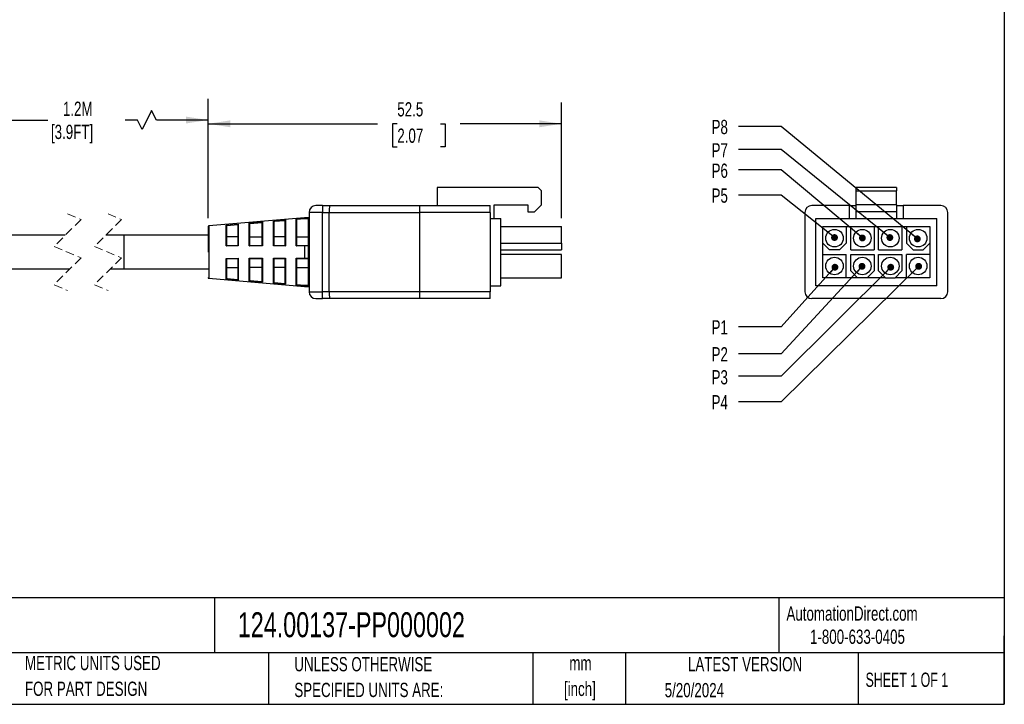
# Model space of a CAD drawing. Header units: millimetres. Extents: x 6 to 273, y 6 to 210.
# Tile 2 of 3: x 127 to 273, y 6 to 108. Entities that reach past the tile are written whole.
import ezdxf

# ---------------------------------------------------------------- set-up
doc = ezdxf.new("R2010")
doc.units = ezdxf.units.MM
doc.linetypes.add('HIDDEN', pattern=[1.905, 1.27, -0.635])
doc.layers.add('DIMENSIONS', color=140, linetype='Continuous', lineweight=25)
doc.layers.add('TEXT', color=140, linetype='Continuous', lineweight=25)
doc.styles.add('SLDTEXTSTYLE0', font='TXT', dxfattribs={"width": 0.7})
doc.styles.add('SLDTEXTSTYLE1', font='TXT', dxfattribs={"width": 0.65})
doc.dimstyles.new('SLDDIMSTYLE0', dxfattribs={"dimtxt": 2.158008, "dimasz": 3.302, "dimexe": 0, "dimexo": 0.0625, "dimgap": 0.539502, "dimtad": 0, "dimtih": 1, "dimtoh": 1, "dimrnd": 1e-09, "dimzin": 12, "dimdsep": 46, "dimtxsty": 'SLDTEXTSTYLE0', "dimsah": 1, "dimcen": 0.09, "dimadec": 0, "dimazin": 3, "dimtfac": 1, "dimtofl": 0, "dimtmove": 0, "dimatfit": 3, "dimfxl": 0, "dimfrac": 2, "dimtolj": 1, "dimtzin": 12, "dimarcsym": 0})
doc.dimstyles.new('SLDDIMSTYLE1', dxfattribs={"dimtxt": 0.18, "dimasz": 1.016, "dimexe": 0, "dimexo": 0.0625, "dimgap": 0, "dimtad": 0, "dimtih": 1, "dimtoh": 1, "dimdec": 0, "dimrnd": 1e-09, "dimzin": 0, "dimdsep": 46, "dimtxsty": 'Standard', "dimblk1": 'DOT', "dimblk2": 'DOT', "dimsah": 1, "dimcen": 0.09, "dimadec": 0, "dimazin": 0, "dimtfac": 1.016, "dimtdec": 0, "dimtofl": 0, "dimtmove": 0, "dimatfit": 3, "dimldrblk": 'DOT', "dimfxl": 0, "dimfrac": 2, "dimtolj": 1, "dimtzin": 0, "dimarcsym": 0})

# ---------------------------------------------------------------- blocks, each defined once
blk = doc.blocks.new('_D')
at = {"layer": 'DIMENSIONS'}
for p, q in [((118.71, 78.51), (118.71, 96.23)), ((154.8, 78.51), (154.8, 96.23)), ((146.42, 94.47), (145.01, 91.65)), ((147.13, 93.06), (146.42, 94.47)), ((118.71, 93.06), (130.98, 93.06)), ((144.31, 93.06), (142.49, 93.06)), ((145.01, 91.65), (144.31, 93.06)), ((154.8, 93.06), (147.13, 93.06))]:
    blk.add_line(p, q, dxfattribs=at)
for points in [[(118.71, 93.06), (122.01, 92.55), (122.01, 93.57)], [(154.8, 93.06), (151.5, 93.57), (151.5, 92.55)]]:
    blk.add_solid(points, dxfattribs=at)
at = {"layer": 'DIMENSIONS', "char_height": 2.117, "attachment_point": 1, "style": 'SLDTEXTSTYLE0'}
for s, insert in [('1.2M', (133.24, 95.79)), ('[3.9FT]', (131.46, 92.36))]:
    blk.add_mtext(s, dxfattribs=dict(at, insert=insert))
blk = doc.blocks.new('_D_2')
at = {"layer": 'DIMENSIONS'}
for p, q in [((154.8, 78.51), (154.8, 95.68)), ((207.3, 78.52), (207.3, 95.68)), ((154.8, 92.5), (179.97, 92.5)), ((182.9, 92.5), (182.17, 92.5)), ((182.17, 92.5), (182.17, 89.07)), ((189.31, 92.5), (190.03, 92.5)), ((190.03, 92.5), (190.03, 89.07)), ((207.3, 92.5), (192.23, 92.5)), ((182.17, 89.07), (182.9, 89.07)), ((190.03, 89.07), (189.31, 89.07))]:
    blk.add_line(p, q, dxfattribs=at)
for points in [[(154.8, 92.5), (158.1, 91.99), (158.1, 93.01)], [(207.3, 92.5), (204, 93.01), (204, 91.99)]]:
    blk.add_solid(points, dxfattribs=at)
at = {"layer": 'DIMENSIONS', "char_height": 2.117, "attachment_point": 1, "style": 'SLDTEXTSTYLE0'}
for s, insert in [('52.5', (182.9, 95.71)), ('2.07', (182.9, 91.8))]:
    blk.add_mtext(s, dxfattribs=dict(at, insert=insert))
blk = doc.blocks.new('_Dot')
at = {"color": 0, "linetype": 'ByBlock', "lineweight": -2}
blk.add_line((-0.5, 0), (-1, 0), dxfattribs=at)
at = {"color": 0, "linetype": 'ByBlock', "const_width": 0.5}
blk.add_lwpolyline([(-0.25, 0, 1), (0.25, 0, 1)], format="xyb", close=True, dxfattribs=at)

msp = doc.modelspace()

# ---------------------------------------------------------------- linework, layer by layer
for p, q in [((203.801, 83.058), (188.801, 83.058)), ((188.801, 83.058), (188.801, 80.358)), ((204.301, 82.558), (203.801, 83.058)), ((204.301, 80.458), (204.301, 82.558)), ((251.044, 82.558), (251.044, 83.058)), ((257.044, 83.058), (251.044, 83.058)), ((251.044, 80.458), (251.044, 82.558)), ((251.044, 82.558), (257.044, 82.558)), ((257.044, 83.058), (257.044, 82.558)), ((257.044, 80.458), (257.044, 82.558)), ((197.301, 78.458), (197.301, 80.458)), ((197.301, 80.458), (202.301, 80.458)), ((202.301, 80.458), (202.301, 79.458)), ((203.301, 79.458), (204.301, 80.458)), ((251.044, 79.458), (251.044, 80.458)), ((257.044, 80.458), (251.044, 80.458)), ((257.044, 80.458), (257.044, 79.458)), ((171.801, 79.358), (169.801, 79.358)), ((169.801, 79.358), (169.801, 67.558)), ((171.801, 80.358), (170.801, 80.358)), ((171.801, 80.358), (171.801, 79.358)), ((171.801, 80.358), (172.845, 80.358)), ((171.801, 79.358), (172.801, 79.358)), ((171.801, 67.558), (171.801, 79.358)), ((172.801, 67.558), (172.801, 79.358)), ((172.801, 79.358), (186.201, 79.358)), ((172.845, 80.358), (186.245, 80.358)), ((186.201, 79.358), (186.201, 67.558)), ((196.701, 79.358), (186.201, 79.358)), ((186.245, 80.358), (196.701, 80.358)), ((196.701, 79.358), (196.701, 80.358)), ((196.701, 79.358), (196.701, 67.558)), ((202.301, 79.458), (203.301, 79.458)), ((243.444, 79.358), (243.444, 67.558)), ((250.044, 80.358), (244.444, 80.358)), ((250.044, 78.458), (250.044, 80.358)), ((250.044, 80.358), (251.044, 80.358)), ((257.044, 79.458), (251.044, 79.458)), ((251.044, 78.458), (251.044, 79.458)), ((257.044, 80.358), (258.044, 80.358)), ((257.044, 79.458), (257.044, 78.458)), ((263.644, 80.358), (258.044, 80.358)), ((258.044, 80.358), (258.044, 78.458)), ((264.644, 67.558), (264.644, 79.358)), ((169.097, 78.558), (154.892, 77.339)), ((157.492, 77.457), (159.292, 77.615)), ((159.202, 77.509), (157.601, 77.368)), ((159.201, 77.495), (159.202, 77.509)), ((159.292, 77.615), (159.292, 74.379)), ((160.892, 77.756), (162.892, 77.932)), ((160.892, 74.379), (160.892, 77.756)), ((161.001, 77.636), (160.996, 77.667)), ((161.001, 77.667), (160.996, 77.667)), ((162.802, 77.825), (161.001, 77.667)), ((161.001, 74.458), (161.001, 77.636)), ((162.802, 77.825), (162.801, 77.812)), ((162.801, 77.812), (162.801, 74.458)), ((162.892, 77.932), (162.892, 74.378)), ((164.492, 78.072), (166.292, 78.229)), ((164.492, 74.377), (164.492, 78.072)), ((164.601, 77.983), (164.597, 77.982)), ((164.597, 77.982), (164.601, 77.953)), ((166.201, 78.123), (164.601, 77.983)), ((164.601, 74.458), (164.601, 77.953)), ((166.201, 78.111), (166.201, 78.123)), ((166.201, 78.111), (166.201, 74.458)), ((166.292, 78.229), (166.292, 74.377)), ((167.892, 78.369), (169.097, 78.474)), ((167.892, 74.376), (167.892, 78.369)), ((168.001, 78.251), (167.997, 78.28)), ((168.001, 78.28), (167.997, 78.28)), ((169.102, 78.376), (168.001, 78.28)), ((168.001, 74.458), (168.001, 78.251)), ((169.701, 78.558), (169.097, 78.558)), ((169.097, 78.558), (169.097, 78.474)), ((169.097, 78.474), (169.701, 78.474)), ((169.701, 78.376), (169.102, 78.376)), ((169.701, 78.474), (169.701, 78.558)), ((169.701, 78.376), (169.701, 78.474)), ((169.701, 75.749), (169.701, 78.376)), ((196.701, 78.458), (198.301, 78.458)), ((198.301, 68.458), (198.301, 78.458)), ((245.044, 68.458), (245.044, 78.458)), ((245.044, 78.458), (263.044, 78.458)), ((263.044, 68.458), (263.044, 78.458)), ((154.801, 77.239), (154.801, 73.458)), ((154.892, 77.339), (154.892, 73.458)), ((157.492, 74.38), (157.492, 77.457)), ((157.596, 77.367), (157.601, 77.335)), ((157.601, 74.458), (157.601, 77.335)), ((159.201, 77.495), (159.201, 74.458)), ((198.301, 77.253), (207.301, 77.253)), ((207.301, 74.803), (207.301, 77.253)), ((246.109, 74.803), (246.109, 77.253)), ((246.109, 77.253), (249.559, 77.253)), ((249.559, 77.253), (249.559, 74.803)), ((249.559, 77.253), (250.249, 77.253)), ((250.249, 73.803), (250.249, 77.253)), ((250.249, 77.253), (253.699, 77.253)), ((253.699, 77.253), (253.699, 73.803)), ((253.699, 77.253), (254.389, 77.253)), ((254.389, 73.803), (254.389, 77.253)), ((254.389, 77.253), (257.839, 77.253)), ((257.839, 77.253), (257.839, 73.803)), ((257.839, 77.253), (258.529, 77.253)), ((258.529, 77.253), (258.529, 74.803)), ((258.529, 77.253), (261.979, 77.253)), ((261.979, 77.253), (261.979, 74.803)), ((133.599, 75.958), (118.707, 75.958)), ((142.301, 75.958), (139.599, 75.958)), ((154.801, 75.958), (142.301, 75.958)), ((142.301, 75.958), (142.301, 70.958)), ((159.201, 75.749), (157.601, 75.749)), ((161.001, 75.749), (162.801, 75.749)), ((166.201, 75.749), (164.601, 75.749)), ((168.001, 75.749), (169.701, 75.749)), ((169.701, 74.458), (169.701, 75.749)), ((198.301, 74.803), (207.301, 74.803)), ((207.301, 74.803), (207.301, 73.803)), ((246.109, 74.803), (247.109, 73.803)), ((246.109, 73.113), (246.109, 74.803)), ((248.559, 73.803), (249.559, 74.803)), ((259.529, 73.803), (258.529, 74.803)), ((261.979, 74.803), (260.979, 73.803)), ((261.979, 74.803), (261.979, 73.113)), ((154.892, 73.458), (154.892, 69.577)), ((159.292, 74.379), (157.492, 74.38)), ((157.596, 74.458), (157.601, 74.458)), ((157.601, 74.458), (159.202, 74.458)), ((162.892, 74.378), (160.892, 74.379)), ((160.996, 74.458), (161.001, 74.458)), ((161.001, 74.458), (160.996, 74.458)), ((161.001, 74.458), (162.801, 74.458)), ((166.292, 74.377), (164.492, 74.377)), ((164.597, 74.458), (164.601, 74.458)), ((164.601, 74.458), (164.597, 74.458)), ((164.601, 74.458), (166.201, 74.458)), ((169.097, 74.376), (167.892, 74.376)), ((167.997, 74.458), (168.001, 74.458)), ((168.001, 74.458), (169.102, 74.458)), ((169.097, 74.376), (169.097, 72.54)), ((169.701, 74.376), (169.097, 74.376)), ((169.102, 74.458), (169.701, 74.458)), ((169.701, 74.376), (169.701, 74.458)), ((169.701, 72.54), (169.701, 74.376)), ((198.301, 73.803), (207.301, 73.803)), ((248.559, 73.803), (247.109, 73.803)), ((250.249, 73.803), (253.699, 73.803)), ((254.389, 73.803), (257.839, 73.803)), ((259.529, 73.803), (260.979, 73.803)), ((157.492, 72.535), (159.292, 72.536)), ((157.492, 69.459), (157.492, 72.535)), ((157.596, 72.458), (157.601, 72.458)), ((159.202, 72.458), (157.601, 72.458)), ((157.601, 69.58), (157.601, 72.458)), ((159.201, 72.458), (159.201, 69.421)), ((159.292, 72.536), (159.292, 69.3)), ((160.892, 72.537), (162.892, 72.538)), ((160.892, 69.159), (160.892, 72.537)), ((161.001, 72.458), (160.996, 72.458)), ((162.802, 72.458), (161.001, 72.458)), ((161.001, 69.28), (161.001, 72.458)), ((162.801, 72.458), (162.801, 69.103)), ((162.892, 72.538), (162.892, 68.984)), ((164.492, 72.538), (166.292, 72.539)), ((164.492, 68.844), (164.492, 72.538)), ((164.601, 72.458), (164.597, 72.458)), ((166.201, 72.458), (164.601, 72.458)), ((164.601, 68.962), (164.601, 72.458)), ((166.201, 72.458), (166.201, 68.804)), ((166.292, 72.539), (166.292, 68.686)), ((167.892, 72.539), (169.097, 72.54)), ((167.892, 68.546), (167.892, 72.539)), ((168.001, 72.458), (167.997, 72.458)), ((169.102, 72.458), (168.001, 72.458)), ((168.001, 68.664), (168.001, 72.458)), ((169.097, 72.54), (169.701, 72.54)), ((169.701, 72.458), (169.102, 72.458)), ((169.701, 72.458), (169.701, 72.54)), ((169.701, 71.166), (169.701, 72.458)), ((207.301, 73.113), (198.301, 73.113)), ((207.301, 69.663), (207.301, 73.113)), ((246.109, 69.663), (246.109, 73.113)), ((246.109, 73.113), (249.559, 73.113)), ((249.559, 69.663), (249.559, 73.113)), ((250.249, 70.663), (250.249, 73.113)), ((250.249, 73.113), (253.699, 73.113)), ((253.699, 73.113), (253.699, 70.663)), ((254.389, 70.663), (254.389, 73.113)), ((254.389, 73.113), (257.839, 73.113)), ((257.839, 73.113), (257.839, 70.663)), ((258.529, 69.663), (258.529, 73.113)), ((261.979, 73.113), (258.529, 73.113)), ((261.979, 73.113), (261.979, 69.663)), ((118.707, 70.958), (134.274, 70.958)), ((140.274, 70.958), (142.301, 70.958)), ((142.301, 70.958), (154.801, 70.958)), ((157.601, 71.166), (159.201, 71.166)), ((162.801, 71.166), (161.001, 71.166)), ((166.201, 71.166), (164.601, 71.166)), ((168.001, 71.166), (169.701, 71.166)), ((169.701, 68.539), (169.701, 71.166)), ((251.249, 69.663), (250.249, 70.663)), ((252.699, 69.663), (253.699, 70.663)), ((254.389, 70.663), (255.389, 69.663)), ((257.839, 70.663), (256.839, 69.663)), ((154.892, 69.577), (169.097, 68.358)), ((159.292, 69.3), (157.492, 69.459)), ((157.601, 69.58), (157.596, 69.547)), ((157.596, 69.547), (157.601, 69.547)), ((157.601, 69.547), (159.202, 69.406)), ((159.202, 69.406), (159.201, 69.421)), ((162.892, 68.984), (160.892, 69.159)), ((161.001, 69.28), (160.996, 69.249)), ((161.001, 69.248), (162.801, 69.09)), ((162.801, 69.103), (162.802, 69.09)), ((166.292, 68.686), (164.492, 68.844)), ((164.601, 68.962), (164.597, 68.933)), ((164.597, 68.933), (164.601, 68.933)), ((164.601, 68.933), (166.201, 68.793)), ((166.201, 68.793), (166.201, 68.804)), ((198.301, 69.663), (207.301, 69.663)), ((249.559, 69.663), (246.109, 69.663)), ((251.249, 69.663), (249.559, 69.663)), ((252.699, 69.663), (251.249, 69.663)), ((255.389, 69.663), (252.699, 69.663)), ((255.389, 69.663), (256.839, 69.663)), ((258.529, 69.663), (256.839, 69.663)), ((261.979, 69.663), (258.529, 69.663)), ((169.097, 68.441), (167.892, 68.546)), ((167.997, 68.636), (168.001, 68.664)), ((167.997, 68.636), (168.001, 68.635)), ((168.001, 68.635), (169.102, 68.539)), ((169.097, 68.441), (169.097, 68.358)), ((169.701, 68.441), (169.097, 68.441)), ((169.097, 68.358), (169.701, 68.358)), ((169.102, 68.539), (169.701, 68.539)), ((169.701, 68.441), (169.701, 68.539)), ((169.701, 68.358), (169.701, 68.441)), ((169.801, 67.558), (171.801, 67.558)), ((172.801, 67.558), (171.801, 67.558)), ((171.801, 66.558), (171.801, 67.558)), ((186.201, 67.558), (172.801, 67.558)), ((196.701, 67.558), (186.201, 67.558)), ((196.701, 68.458), (198.301, 68.458)), ((196.701, 66.558), (196.701, 67.558)), ((263.044, 68.458), (245.044, 68.458)), ((170.801, 66.558), (171.801, 66.558)), ((172.845, 66.558), (171.801, 66.558)), ((186.245, 66.558), (172.845, 66.558)), ((196.701, 66.558), (186.245, 66.558)), ((263.644, 66.558), (244.444, 66.558))]:
    msp.add_line(p, q)
at = {"color": 7, "linetype": 'HIDDEN', "lineweight": 18}
for p, q in [((133.936, 79.133), (135.936, 78.295)), ((139.936, 79.133), (141.936, 78.295)), ((135.936, 78.295), (131.936, 74.295)), ((141.936, 78.295), (137.936, 74.295)), ((131.936, 74.295), (135.936, 72.62)), ((137.936, 74.295), (141.936, 72.62)), ((135.936, 72.62), (131.936, 68.62)), ((141.936, 72.62), (137.936, 68.62)), ((131.936, 68.62), (133.936, 67.783)), ((137.936, 68.62), (139.936, 67.783))]:
    msp.add_line(p, q, dxfattribs=at)
at = {"flags": 128}
msp.add_lwpolyline([(160.996, 69.249), (160.999, 69.248), (161.001, 69.248)], dxfattribs=at)
for centre in [(247.834, 75.528), (251.974, 75.528), (256.114, 75.528), (260.254, 75.528), (247.834, 71.388), (251.974, 71.388), (256.114, 71.388), (260.254, 71.388)]:
    msp.add_circle(centre, 1.3)
for centre, radius, start, end in [((170.801, 79.358), 1, 90.00026, 179.99961), ((178.658, 79.597), 5.862, 172.54366, 182.33966), ((191.6, 79.617), 5.406, 172.12869, 182.75378), ((244.444, 79.358), 1, 90, 180), ((263.644, 79.358), 1, 0, 90), ((169.701, 78.658), 0.1, 270.00231, 0.00103), ((154.901, 77.239), 0.1, 94.90025, 180.00538), ((154.901, 69.676), 0.1, 179.99452, 265.09999), ((169.701, 68.258), 0.1, 359.99888, 89.99792), ((170.801, 67.558), 1, 180.00041, 269.9997), ((178.658, 67.318), 5.862, 177.66034, 187.45633), ((192.058, 67.318), 5.863, 177.66131, 187.45622), ((244.444, 67.558), 1, 180, 270), ((263.644, 67.558), 1, 270, 0)]:
    msp.add_arc(centre, radius, start, end)
for points, knots in [([(159.202, 77.509), (159.204, 77.52), (159.207, 77.54), (159.221, 77.568), (159.249, 77.594), (159.275, 77.607), (159.292, 77.615)], [0, 0, 0, 0, 0.22209794, 0.4079124, 0.62184112, 1, 1, 1, 1]), ([(160.996, 77.667), (160.993, 77.676), (160.985, 77.696), (160.963, 77.722), (160.933, 77.746), (160.907, 77.752), (160.892, 77.756)], [0, 0, 0, 0, 0.2060596, 0.4453604, 0.6956794, 1, 1, 1, 1]), ([(162.892, 77.932), (162.878, 77.925), (162.852, 77.914), (162.825, 77.885), (162.808, 77.856), (162.804, 77.835), (162.802, 77.825)], [0, 0, 0, 0, 0.3191447, 0.5596892, 0.797099, 1, 1, 1, 1]), ([(164.597, 77.982), (164.593, 77.992), (164.585, 78.012), (164.564, 78.038), (164.533, 78.062), (164.507, 78.068), (164.492, 78.072)], [0, 0, 0, 0, 0.2063416, 0.4457917, 0.6957195, 1, 1, 1, 1]), ([(166.292, 78.229), (166.279, 78.224), (166.257, 78.215), (166.228, 78.188), (166.212, 78.163), (166.204, 78.139), (166.202, 78.128), (166.201, 78.123)], [0, 0, 0, 0, 0.2901722, 0.4847629, 0.7740996, 0.89551, 1, 1, 1, 1]), ([(167.997, 78.28), (167.993, 78.289), (167.986, 78.309), (167.964, 78.336), (167.933, 78.36), (167.907, 78.366), (167.892, 78.369)], [0, 0, 0, 0, 0.2065709, 0.4461444, 0.6956727, 1, 1, 1, 1]), ([(169.097, 78.474), (169.098, 78.47), (169.099, 78.459), (169.099, 78.438), (169.101, 78.409), (169.101, 78.387), (169.102, 78.376)], [0, 0, 0, 0, 0.1222566, 0.3492238, 0.6539345, 1, 1, 1, 1]), ([(169.801, 78.54), (169.798, 78.529), (169.793, 78.51), (169.772, 78.493), (169.753, 78.483), (169.735, 78.478), (169.718, 78.475), (169.706, 78.475), (169.701, 78.474)], [0, 0, 0, 0, 0.2455261, 0.4411819, 0.5928063, 0.7389349, 0.8757311, 1, 1, 1, 1]), ([(169.701, 78.376), (169.704, 78.376), (169.71, 78.377), (169.723, 78.382), (169.747, 78.397), (169.776, 78.428), (169.789, 78.459), (169.794, 78.481), (169.799, 78.502), (169.8, 78.524), (169.801, 78.54)], [0, 0, 0, 0, 0.0394658, 0.086808, 0.2073549, 0.4521116, 0.6773987, 0.687713, 0.7708458, 1, 1, 1, 1]), ([(157.492, 77.457), (157.509, 77.452), (157.536, 77.443), (157.567, 77.422), (157.585, 77.397), (157.592, 77.378), (157.596, 77.368)], [0, 0, 0, 0, 0.3716083, 0.5858367, 0.7742258, 1, 1, 1, 1]), ([(169.801, 75.814), (169.799, 75.804), (169.795, 75.787), (169.776, 75.77), (169.758, 75.76), (169.74, 75.754), (169.72, 75.75), (169.707, 75.749), (169.701, 75.749)], [0, 0, 0, 0, 0.2198846, 0.4037591, 0.5476268, 0.6975085, 0.8496158, 1, 1, 1, 1]), ([(157.492, 74.38), (157.505, 74.392), (157.527, 74.414), (157.559, 74.437), (157.58, 74.453), (157.592, 74.456), (157.596, 74.458)], [0, 0, 0, 0, 0.4099554, 0.7118577, 0.9038323, 1, 1, 1, 1]), ([(159.202, 74.458), (159.204, 74.456), (159.213, 74.452), (159.229, 74.438), (159.257, 74.413), (159.279, 74.392), (159.292, 74.379)], [0, 0, 0, 0, 0.07355222, 0.25448066, 0.52715155, 1, 1, 1, 1]), ([(160.892, 74.379), (160.905, 74.391), (160.928, 74.413), (160.96, 74.436), (160.98, 74.452), (160.992, 74.456), (160.996, 74.458)], [0, 0, 0, 0, 0.411366, 0.7142516, 0.9058688, 1, 1, 1, 1]), ([(162.802, 74.458), (162.804, 74.456), (162.813, 74.451), (162.829, 74.437), (162.857, 74.412), (162.878, 74.391), (162.892, 74.378)], [0, 0, 0, 0, 0.07141617, 0.25218267, 0.5257565, 1, 1, 1, 1]), ([(164.492, 74.377), (164.505, 74.39), (164.528, 74.412), (164.56, 74.436), (164.581, 74.452), (164.593, 74.456), (164.597, 74.458)], [0, 0, 0, 0, 0.4126975, 0.7164374, 0.9076861, 1, 1, 1, 1]), ([(166.201, 74.458), (166.202, 74.457), (166.205, 74.456), (166.215, 74.447), (166.232, 74.434), (166.26, 74.408), (166.279, 74.389), (166.292, 74.377)], [0, 0, 0, 0, 0.0252876, 0.0829845, 0.3174856, 0.5621998, 1, 1, 1, 1]), ([(167.892, 74.376), (167.906, 74.389), (167.929, 74.412), (167.96, 74.436), (167.981, 74.452), (167.993, 74.456), (167.997, 74.458)], [0, 0, 0, 0, 0.4283292, 0.7105844, 0.9038496, 1, 1, 1, 1]), ([(169.102, 74.458), (169.101, 74.456), (169.1, 74.448), (169.099, 74.431), (169.098, 74.406), (169.098, 74.386), (169.097, 74.376)], [0, 0, 0, 0, 0.0738972, 0.2838108, 0.6052913, 1, 1, 1, 1]), ([(169.701, 74.376), (169.706, 74.376), (169.719, 74.378), (169.737, 74.39), (169.755, 74.407), (169.777, 74.437), (169.788, 74.467), (169.794, 74.493), (169.799, 74.518), (169.8, 74.541), (169.801, 74.558)], [0, 0, 0, 0, 0.0743784, 0.1662949, 0.2793867, 0.4147709, 0.6600156, 0.7010632, 0.7714892, 1, 1, 1, 1]), ([(169.801, 74.558), (169.8, 74.548), (169.799, 74.536), (169.791, 74.512), (169.774, 74.486), (169.745, 74.466), (169.722, 74.46), (169.709, 74.458), (169.704, 74.458), (169.701, 74.458)], [0, 0, 0, 0, 0.179686, 0.2361664, 0.4895072, 0.7522772, 0.888795, 0.9475939, 1, 1, 1, 1]), ([(157.492, 72.535), (157.508, 72.52), (157.531, 72.497), (157.564, 72.476), (157.581, 72.462), (157.591, 72.459), (157.596, 72.457)], [0, 0, 0, 0, 0.5121596, 0.744621, 0.8948531, 1, 1, 1, 1]), ([(159.202, 72.457), (159.204, 72.459), (159.211, 72.464), (159.224, 72.477), (159.255, 72.498), (159.277, 72.52), (159.292, 72.536)], [0, 0, 0, 0, 0.0764978, 0.2164283, 0.4512904, 1, 1, 1, 1]), ([(160.996, 72.458), (160.992, 72.459), (160.98, 72.463), (160.959, 72.478), (160.928, 72.502), (160.906, 72.524), (160.892, 72.537)], [0, 0, 0, 0, 0.0978718, 0.2905267, 0.5708771, 1, 1, 1, 1]), ([(162.892, 72.538), (162.878, 72.524), (162.857, 72.503), (162.829, 72.478), (162.813, 72.464), (162.804, 72.459), (162.802, 72.458)], [0, 0, 0, 0, 0.4741053, 0.7476494, 0.9284294, 1, 1, 1, 1]), ([(164.597, 72.458), (164.593, 72.459), (164.58, 72.463), (164.56, 72.478), (164.529, 72.503), (164.506, 72.525), (164.492, 72.538)], [0, 0, 0, 0, 0.0959503, 0.2884754, 0.5695567, 1, 1, 1, 1]), ([(166.292, 72.539), (166.279, 72.526), (166.26, 72.507), (166.233, 72.482), (166.215, 72.469), (166.205, 72.46), (166.202, 72.458), (166.201, 72.458)], [0, 0, 0, 0, 0.4382793, 0.6739033, 0.9153925, 0.9743741, 1, 1, 1, 1]), ([(167.997, 72.458), (167.993, 72.459), (167.981, 72.463), (167.96, 72.479), (167.929, 72.504), (167.906, 72.526), (167.892, 72.539)], [0, 0, 0, 0, 0.0943314, 0.2867816, 0.5683993, 1, 1, 1, 1]), ([(169.097, 72.54), (169.098, 72.529), (169.098, 72.509), (169.099, 72.484), (169.1, 72.467), (169.101, 72.46), (169.102, 72.458)], [0, 0, 0, 0, 0.3947081, 0.7161894, 0.9261038, 1, 1, 1, 1]), ([(169.801, 72.358), (169.799, 72.385), (169.795, 72.43), (169.775, 72.481), (169.755, 72.509), (169.736, 72.526), (169.719, 72.537), (169.706, 72.539), (169.701, 72.54)], [0, 0, 0, 0, 0.3688701, 0.591438, 0.7242419, 0.8353214, 0.9260104, 1, 1, 1, 1]), ([(169.701, 72.458), (169.703, 72.458), (169.709, 72.458), (169.723, 72.456), (169.746, 72.449), (169.774, 72.429), (169.788, 72.408), (169.794, 72.394), (169.799, 72.381), (169.8, 72.368), (169.801, 72.358)], [0, 0, 0, 0, 0.0520038, 0.1118857, 0.2549108, 0.5260343, 0.7367552, 0.7452147, 0.8125944, 1, 1, 1, 1]), ([(169.801, 71.102), (169.799, 71.111), (169.795, 71.129), (169.776, 71.145), (169.758, 71.155), (169.74, 71.162), (169.72, 71.166), (169.707, 71.166), (169.701, 71.166)], [0, 0, 0, 0, 0.219908, 0.4037649, 0.5476822, 0.6975101, 0.8496733, 1, 1, 1, 1]), ([(157.492, 69.459), (157.506, 69.462), (157.532, 69.469), (157.563, 69.493), (157.584, 69.519), (157.592, 69.539), (157.596, 69.547)], [0, 0, 0, 0, 0.2912097, 0.5623874, 0.8013555, 1, 1, 1, 1]), ([(159.202, 69.406), (159.204, 69.397), (159.209, 69.376), (159.226, 69.347), (159.253, 69.318), (159.278, 69.306), (159.292, 69.3)], [0, 0, 0, 0, 0.2023175, 0.4395679, 0.6804719, 1, 1, 1, 1]), ([(160.892, 69.159), (160.906, 69.163), (160.932, 69.169), (160.963, 69.193), (160.985, 69.22), (160.993, 69.24), (160.996, 69.249)], [0, 0, 0, 0, 0.2912787, 0.5622297, 0.8010849, 1, 1, 1, 1]), ([(162.802, 69.09), (162.804, 69.08), (162.808, 69.059), (162.825, 69.03), (162.852, 69.001), (162.878, 68.99), (162.892, 68.984)], [0, 0, 0, 0, 0.2028034, 0.4403189, 0.6808732, 1, 1, 1, 1]), ([(164.492, 68.844), (164.506, 68.847), (164.533, 68.853), (164.564, 68.877), (164.586, 68.904), (164.593, 68.924), (164.597, 68.933)], [0, 0, 0, 0, 0.2913878, 0.5621016, 0.8008114, 1, 1, 1, 1]), ([(166.201, 68.793), (166.202, 68.788), (166.204, 68.777), (166.212, 68.753), (166.228, 68.727), (166.256, 68.701), (166.279, 68.691), (166.292, 68.686)], [0, 0, 0, 0, 0.1036378, 0.2232615, 0.506489, 0.7098475, 1, 1, 1, 1]), ([(167.892, 68.546), (167.907, 68.549), (167.933, 68.555), (167.964, 68.579), (167.986, 68.606), (167.993, 68.626), (167.997, 68.636)], [0, 0, 0, 0, 0.30128, 0.5510132, 0.7902349, 1, 1, 1, 1]), ([(169.102, 68.539), (169.101, 68.528), (169.101, 68.507), (169.099, 68.478), (169.099, 68.456), (169.098, 68.445), (169.097, 68.441)], [0, 0, 0, 0, 0.3460655, 0.6507739, 0.8777434, 1, 1, 1, 1]), ([(169.801, 68.375), (169.8, 68.391), (169.799, 68.411), (169.791, 68.449), (169.777, 68.488), (169.746, 68.52), (169.723, 68.534), (169.709, 68.539), (169.704, 68.539), (169.701, 68.539)], [0, 0, 0, 0, 0.218769, 0.2876543, 0.5628613, 0.8003754, 0.9142323, 0.9603363, 1, 1, 1, 1]), ([(169.701, 68.441), (169.706, 68.441), (169.718, 68.441), (169.736, 68.438), (169.754, 68.432), (169.774, 68.421), (169.787, 68.409), (169.794, 68.398), (169.799, 68.39), (169.8, 68.382), (169.801, 68.375)], [0, 0, 0, 0, 0.124709, 0.262935, 0.4113921, 0.5659489, 0.7819031, 0.8105355, 0.8574871, 1, 1, 1, 1])]:
    msp.add_open_spline(points, degree=3, knots=knots)
at = {"layer": 'TEXT'}
for p, q in [((273.05, 209.55), (273.05, 6.35)), ((273.05, 22.126), (6.35, 22.126)), ((155.759, 22.126), (155.759, 13.97)), ((239.575, 22.126), (239.575, 13.97)), ((273.05, 6.35), (273.05, 16.51)), ((273.05, 13.97), (6.35, 13.97)), ((163.78, 13.97), (163.78, 6.35)), ((203.024, 13.97), (203.024, 6.35)), ((216.812, 13.97), (216.812, 6.35)), ((251.349, 13.97), (251.349, 6.35)), ((6.35, 6.35), (273.05, 6.35))]:
    msp.add_line(p, q, dxfattribs=at)

# ---------------------------------------------------------------- texts
for s, insert, char_height, attachment_point, style in [('P8', (229.574, 93.083), 2.1167, 1, 'SLDTEXTSTYLE0'), ('P7', (229.574, 89.622), 2.1167, 1, 'SLDTEXTSTYLE0'), ('P6', (229.574, 86.595), 2.1167, 1, 'SLDTEXTSTYLE0'), ('P5', (229.574, 82.903), 2.1167, 1, 'SLDTEXTSTYLE0'), ('P1', (229.574, 63.352), 2.1167, 1, 'SLDTEXTSTYLE0'), ('P2', (229.574, 59.353), 2.1167, 1, 'SLDTEXTSTYLE0'), ('P3', (229.574, 55.939), 2.1167, 1, 'SLDTEXTSTYLE0'), ('P4', (229.574, 52.231), 2.1167, 1, 'SLDTEXTSTYLE0'), ('AutomationDirect.com', (240.695, 20.877), 2.11667, 1, 'SLDTEXTSTYLE0'), ('124.00137-PP000002', (159.208, 20.015), 3.70417, 1, 'SLDTEXTSTYLE0'), ('1-800-633-0405', (244.192, 17.437), 2.11667, 1, 'SLDTEXTSTYLE0'), ('METRIC UNITS USED', (127.604, 13.536), 2.11667, 1, 'SLDTEXTSTYLE0'), ('UNLESS OTHERWISE', (167.608, 13.361), 2.11667, 1, 'SLDTEXTSTYLE0'), ('LATEST VERSION', (234.552, 13.364), 2.11667, 2, 'SLDTEXTSTYLE0'), ('mm', (210.099, 13.519), 2.1167, 2, 'SLDTEXTSTYLE0'), ('SHEET 1 OF 1', (252.441, 11.051), 2.11667, 1, 'SLDTEXTSTYLE1'), ('FOR PART DESIGN', (127.604, 9.714), 2.11667, 1, 'SLDTEXTSTYLE0'), ('SPECIFIED UNITS ARE:', (167.608, 9.539), 2.11667, 1, 'SLDTEXTSTYLE0'), ('[inch]', (210.015, 9.697), 2.1167, 2, 'SLDTEXTSTYLE0'), ('5/20/2024', (222.613, 9.508), 2.1167, 1, 'SLDTEXTSTYLE0')]:
    msp.add_mtext(s, dxfattribs=dict(at, insert=insert, char_height=char_height, attachment_point=attachment_point, style=style))

# ---------------------------------------------------------------- dimensions: what is measured, and where the dimension line sits
at = {"layer": 'DIMENSIONS'}
dim = msp.add_linear_dim(base=(154.801, 93.058), p1=(118.707, 77.239), p2=(154.801, 77.239), angle=0, text='1.2M\\P[3.9FT]', dimstyle='SLDDIMSTYLE0', dxfattribs=at)
dim.commit()
dim.dimension.update_dxf_attribs({"geometry": '_D', "text_midpoint": (136.734, 93.058), "dimtype": 160})
dim = msp.add_linear_dim(base=(154.801, 92.502), p1=(207.301, 77.253), p2=(154.801, 77.239), angle=0, dimstyle='SLDDIMSTYLE0', dxfattribs=at)
dim.commit()
dim.dimension.update_dxf_attribs({"geometry": '_D_2', "text_midpoint": (186.102, 92.502), "dimtype": 160})

# ---------------------------------------------------------------- leaders
at = {"layer": 'TEXT'}
for points in [[(260.135, 75.424), (239.91, 92.111), (233.56, 92.111)], [(256.056, 75.619), (239.91, 88.667), (233.56, 88.667)], [(251.977, 75.554), (239.91, 85.682), (233.56, 85.682)], [(247.833, 75.619), (239.91, 81.893), (233.56, 81.893)], [(251.912, 71.345), (239.91, 58.357), (233.56, 58.357)], [(260.329, 71.345), (239.91, 51.238), (233.56, 51.238)], [(256.185, 71.216), (239.91, 55.027), (233.56, 55.027)], [(247.898, 71.216), (239.91, 62.375), (233.56, 62.375)]]:
    msp.add_leader(points, dimstyle='SLDDIMSTYLE1', dxfattribs=at)

doc.saveas('drawing.dxf')
